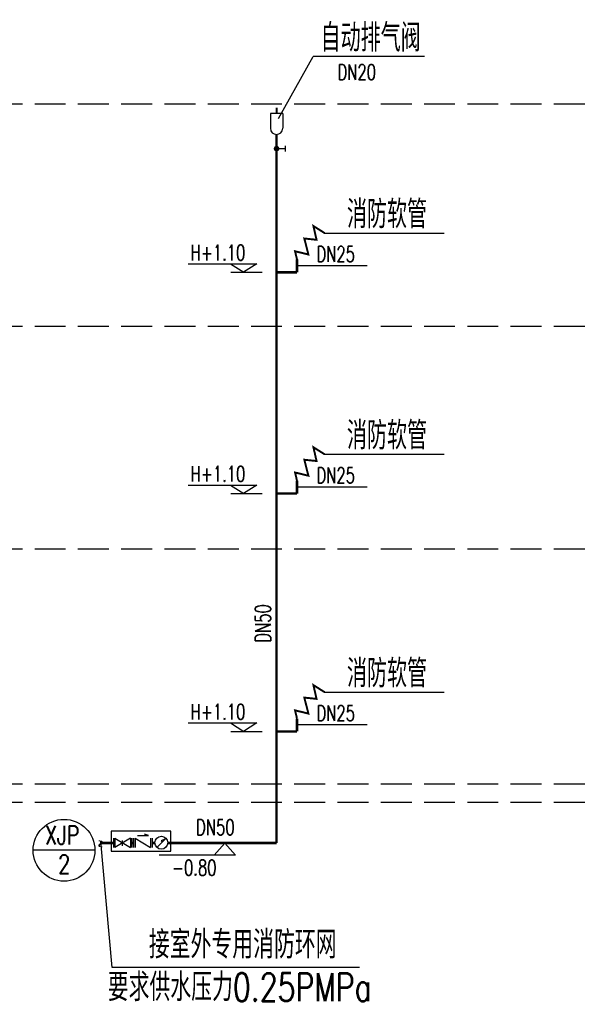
# Model space of a CAD drawing. Extents: x 687841 to 771941, y 252015 to 732780.
# Tile 5 of 99: x 749160 to 758409, y 262717 to 278644. Entities that reach past the tile are written whole.
import ezdxf
from ezdxf.enums import TextEntityAlignment as Align

# ---------------------------------------------------------------- set-up
doc = ezdxf.new("R2010")
doc.units = 0
doc.header["$LTSCALE"] = 1000
doc.header["$MEASUREMENT"] = 0
doc.linetypes.add('CENTER', pattern=[2, 1.25, -0.25, 0.25, -0.25])
doc.linetypes.add('DASH', pattern=[0.35, 0.25, -0.1])
doc.layers.get('0').update_dxf_attribs({"linetype": 'CONTINUOUS'})
for name, color, linetype in [('1FZ', 52, 'CONTINUOUS'), ('1G', 52, 'CONTINUOUS'), ('1SS', 52, 'CONTINUOUS'), ('1W', 52, 'CONTINUOUS'), ('1WXFXF', 52, 'CONTINUOUS'), ('1X', 52, 'CONTINUOUS'), ('1YS', 52, 'CONTINUOUS'), ('A1', 3, 'CONTINUOUS'), ('BZ', 40, 'CONTINUOUS'), ('PIPE-给水管', 30, 'CONTINUOUS'), ('PUB_TEXT', 7, 'CONTINUOUS'), ('给水排水', 7, 'CONTINUOUS')]:
    doc.layers.add(name, color=color, linetype=linetype)
doc.styles.add('_TCH_DIM', font='SIMPLEX', dxfattribs={"bigfont": 'GBCBIG'})
doc.styles.add('HZTXT', font='romans.shx', dxfattribs={"width": 0.7, "height": 500, "bigfont": 'hztxt.shx'})
doc.styles.add('HZZM', font='romans.shx', dxfattribs={"width": 0.8, "bigfont": 'gbhzfs.shx'})
doc.styles.add('ROMANS', font='romans', dxfattribs={"width": 0.7})

# ---------------------------------------------------------------- blocks, each defined once
blk = doc.blocks.new('S1')
for p, q in [((75, 228), (-75, 228)), ((0, 0), (0, 228))]:
    blk.add_line(p, q)
at = {"const_width": 75}
blk.add_lwpolyline([(-38, 0, 1), (38, 0, 1)], format="xyb", close=True, dxfattribs=at)

msp = doc.modelspace()

# ---------------------------------------------------------------- linework, layer by layer
at = {"layer": '1FZ'}
for p, q in [((750675, 265402.7), (750675, 265252.7)), ((750700, 265402.7), (750700, 265252.7)), ((750700, 265402.7), (750950, 265252.7)), ((750950, 265402.7), (750700, 265252.7)), ((750825.7, 265283.2), (750825.7, 265367.1)), ((750950, 265402.7), (750950, 265252.7)), ((750975, 265402.7), (750975, 265252.7)), ((751003, 265402.7), (751003, 265252.7)), ((751028, 265402.7), (751028, 265252.7)), ((751028, 265402.7), (751278, 265252.7)), ((751278, 265402.7), (751278, 265252.7)), ((751303, 265402.7), (751303, 265252.7))]:
    msp.add_line(p, q, dxfattribs=at)
at = {"layer": '1G', "const_width": 39.6}
for points in [[(753316.1, 276786.8), (753316.1, 265326.3)], [(751311.8, 265326.3), (751347.7, 265326.3)], [(751555.7, 265326.3), (753316.1, 265326.3)]]:
    msp.add_lwpolyline(points, dxfattribs=at)
at = {"layer": '1SS'}
for p, q in [((753349.2, 277044), (753906.6, 278047.8, -200.4)), ((755709.2, 278047.8, -200.4), (753906.6, 278047.8, -200.4)), ((753416.1, 277126.8), (753216.1, 277126.8)), ((753216.1, 277126.8), (753216.1, 276886.8)), ((753416.1, 277126.8), (753416.1, 276886.8)), ((754094.1, 275191.9), (756030, 275191.9)), ((754094.1, 271613.4), (756030, 271613.4)), ((754094.1, 267766), (756030, 267766))]:
    msp.add_line(p, q, dxfattribs=at)
at = {"layer": '1SS', "const_width": 32}
msp.add_lwpolyline([(753316.1, 277126.8), (753316.1, 277219.8)], dxfattribs=at)
at = {"layer": '1SS'}
msp.add_arc((753316.1, 276886.8), 100, 180, 0, dxfattribs=at)
at = {"layer": '1W', "linetype": 'CENTER'}
for p, q in [((751065.4, 265447.4, 3600), (751245, 265447.4, 3600)), ((751245, 265447.4, 3600), (751181.3, 265467.5, 3600))]:
    msp.add_line(p, q, dxfattribs=at)
at = {"layer": '1W'}
for p, q in [((752307.2, 265130.4), (752480.8, 265326.3)), ((752654.3, 265130.4), (752480.8, 265326.3)), ((752654.3, 265130.4), (751418.2, 265130.4))]:
    msp.add_line(p, q, dxfattribs=at)
at = {"layer": '1WXFXF', "const_width": 40}
for points in [[(750472.4, 265326.3), (750675, 265326.3)], [(750975, 265326.3), (751003, 265326.3)]]:
    msp.add_lwpolyline(points, dxfattribs=at)
at = {"layer": '1X', "const_width": 38.4}
for points in [[(753646.6, 274557.3), (753646.6, 274765.8)], [(753316.1, 274557.3), (753646.6, 274557.3)], [(753646.6, 270978.8), (753646.6, 271187.3)], [(753316.1, 270978.8), (753646.6, 270978.8)], [(753646.6, 267131.4), (753646.6, 267339.9)], [(753316.1, 267131.4), (753646.6, 267131.4)]]:
    msp.add_lwpolyline(points, dxfattribs=at)
at = {"layer": '1YS'}
for p, q in [((754784.3, 274661.5), (753646.6, 274661.5)), ((754784.3, 271083), (753646.6, 271083)), ((754784.3, 267235.6), (753646.6, 267235.6))]:
    msp.add_line(p, q, dxfattribs=at)
at = {"layer": 'A1'}
for p, q in [((750656.4, 263311.3), (750472.4, 265349)), ((750377.3, 265209.1), (749383.3, 265209.1)), ((754660.3, 263311.3), (750656.4, 263311.3))]:
    msp.add_line(p, q, dxfattribs=at)
msp.add_circle((749877.3, 265209.1), 500, dxfattribs=at)
at = {"layer": 'BZ', "linetype": 'DASH', "ltscale": 2}
for p, q in [((695503, 277284.9), (758409.2, 277284.9)), ((695503, 273684.9), (758409.2, 273684.9)), ((695503, 270084.9), (758409.2, 270084.9)), ((695503, 266284.9), (758409.2, 266284.9)), ((695503, 265984.9), (758409.2, 265984.9))]:
    msp.add_line(p, q, dxfattribs=at)
at = {"layer": 'BZ'}
for p, q in [((751886.5, 274695.1), (752995.6, 274695.1)), ((752572.2, 274695.1), (752784.3, 274557.3)), ((752995.6, 274695.1), (752783.4, 274557.3)), ((752577.2, 274557.3), (753083.1, 274557.3)), ((751886.5, 271116.6), (752995.6, 271116.6)), ((752572.2, 271116.6), (752784.3, 270978.8)), ((752995.6, 271116.6), (752783.4, 270978.8)), ((752577.2, 270978.8), (753083.1, 270978.8)), ((751886.5, 267269.2), (752995.6, 267269.2)), ((752572.2, 267269.2), (752784.3, 267131.4)), ((752995.6, 267269.2), (752783.4, 267131.4)), ((752577.2, 267131.4), (753083.1, 267131.4))]:
    msp.add_line(p, q, dxfattribs=at)
at = {"layer": 'BZ', "const_width": 31.5}
for points in [[(753646.6, 274765.8), (753615.6, 274897.8), (753831.2, 274845.9), (753765.4, 275104), (753963, 275083.8), (753912.4, 275306.2), (754094.1, 275191.9)], [(753646.6, 271187.3), (753615.6, 271319.3), (753831.2, 271267.4), (753765.4, 271525.5), (753963, 271505.3), (753912.4, 271727.8), (754094.1, 271613.4)], [(753646.6, 267339.9), (753615.6, 267471.9), (753831.2, 267420), (753765.4, 267678.1), (753963, 267657.9), (753912.4, 267880.4), (754094.1, 267766)]]:
    msp.add_lwpolyline(points, dxfattribs=at)
at = {"layer": 'PIPE-给水管'}
for p, q in [((751387.6, 265262.2), (751521.5, 265396.3)), ((751521.5, 265395.8), (751449.4, 265359.9)), ((751449.4, 265359.9), (751467.9, 265341.4))]:
    msp.add_line(p, q, dxfattribs=at)
msp.add_circle((751451.7, 265330.7), 104.1, dxfattribs=at)
at = {"layer": '给水排水'}
msp.add_lwpolyline([(751605.9, 265517.6), (750639.3, 265517.6), (750639.3, 265195.3), (751605.9, 265195.3)], close=True, dxfattribs=at)

# ---------------------------------------------------------------- block references
at = {"layer": '1SS', "xscale": -0.5999999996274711, "yscale": 0.5999999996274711, "zscale": 0.5999999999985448, "rotation": 270}
msp.add_blockref('S1', (753316.1, 276557.6, 400.9), dxfattribs=at)

# ---------------------------------------------------------------- texts
at = {"layer": '1SS', "style": 'HZZM', "width": 0.7}
msp.add_text('~', height=180, rotation=90, dxfattribs=at).set_placement((750543.1, 265249.3))
at = {"layer": 'A1', "style": 'ROMANS', "width": 0.75}
for s, p in [('XJP', (749572.2, 265303.3)), ('2', (749783.9, 264835.2))]:
    msp.add_text(s, height=300, dxfattribs=at).set_placement(p)
at = {"layer": 'BZ'}
for s, height, style, width, p in [('DN20', 250, 'ROMANS', 0.7, (754302.7, 277670.8, -400.9)), ('H+1.10', 250, 'ROMANS', 0.7, (751925.9, 274750.4)), ('DN25', 250, 'ROMANS', 0.7, (753962.3, 274727.6)), ('H+1.10', 250, 'ROMANS', 0.7, (751925.9, 271171.9)), ('DN25', 250, 'ROMANS', 0.7, (753962.3, 271149.1)), ('H+1.10', 250, 'ROMANS', 0.7, (751925.9, 267324.5)), ('DN25', 250, 'ROMANS', 0.7, (753962.3, 267301.7)), ('DN50', 250, 'ROMANS', 0.7, (752013.9, 265455.9)), ('接室外专用消防环网', 450, 'HZTXT', 0.75, (751250, 263457.8)), ('要求供水压力0.25PMPa', 450, 'HZTXT', 0.75, (750584.4, 262768.9))]:
    msp.add_text(s, height=height, dxfattribs=dict(at, style=style, width=width)).set_placement(p)
at = {"layer": 'BZ', "style": 'ROMANS', "width": 0.7}
msp.add_text('DN50', height=250, rotation=90, dxfattribs=at).set_placement((753220.9, 268565.9))
msp.add_text('-0.80', height=250, dxfattribs=at).set_placement((751984, 264927), align=Align.MIDDLE)
at = {"layer": 'PUB_TEXT', "style": '_TCH_DIM'}
for s, p in [('自动排气阀', (754028.5, 278126.6, -200.4)), ('消防软管', (754455, 275270.7)), ('消防软管', (754455, 271692.2)), ('消防软管', (754455, 267844.8))]:
    msp.add_text(s, height=450, dxfattribs=at).set_placement(p)

doc.saveas('drawing.dxf')
